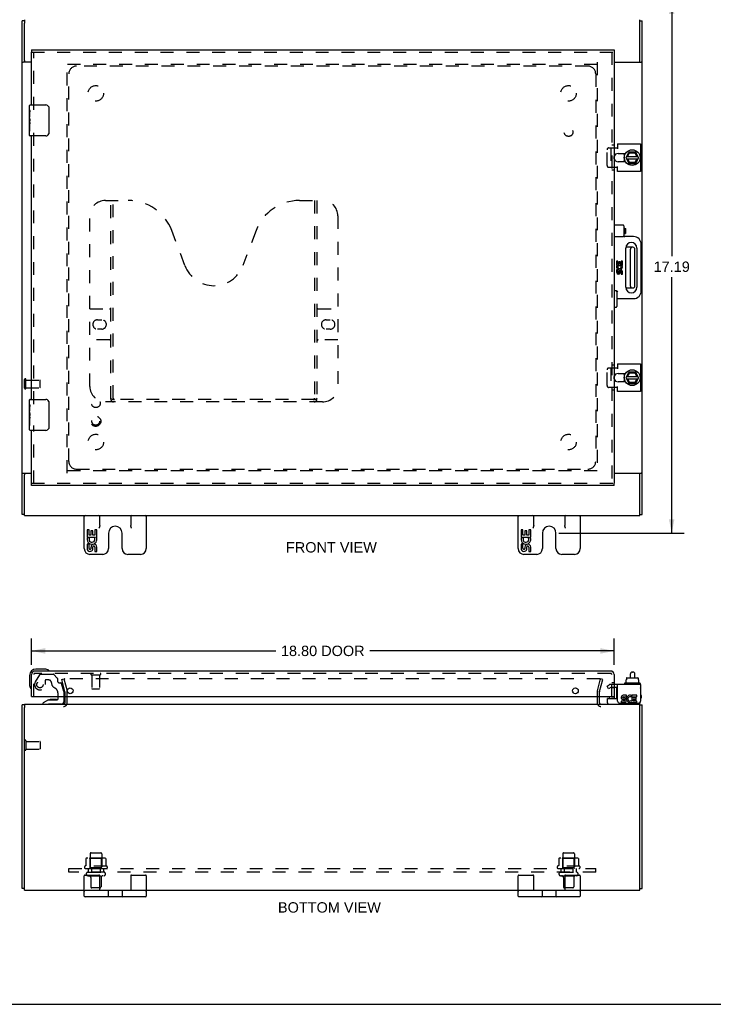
# Model space of a CAD drawing. Header units: inches. Extents: x 0 to 75.8, y 0 to 49.
# Tile 2 of 4: x 15.9 to 38.3, y 0 to 31.8. Entities that reach past the tile are written whole.
import ezdxf

# ---------------------------------------------------------------- set-up
doc = ezdxf.new("R2010")
doc.units = ezdxf.units.IN
doc.header["$LTSCALE"] = 4.16879
doc.header["$MEASUREMENT"] = 0
doc.linetypes.add('HIDDEN', pattern=[0.2, 0.1, -0.1])
doc.layers.get('0').update_dxf_attribs({"linetype": 'CONTINUOUS'})
for name, color, linetype in [('DEFAULT_2', 8, 'HIDDEN'), ('DIMENSIONS', 7, 'CONTINUOUS'), ('DOOR_ASSEMBLY', 7, 'CONTINUOUS'), ('SUBPANEL', 7, 'CONTINUOUS')]:
    doc.layers.add(name, color=color, linetype=linetype)
doc.styles.get("Standard").update_dxf_attribs({"font": 'arial.ttf'})
doc.dimstyles.new('DIMSTYLE_1', dxfattribs={"dimtxt": 0.334395, "dimasz": 0.44586, "dimexe": 0.09, "dimexo": 0.07, "dimgap": 0.0375, "dimtad": 0, "dimtih": 1, "dimtoh": 1, "dimzin": 4, "dimdsep": 46, "dimtxsty": 'Standard', "dimblk": '_FILLED', "dimblk1": '_FILLED', "dimblk2": '_FILLED', "dimcen": 0.09, "dimadec": 3, "dimazin": 1, "dimtfac": 1, "dimtdec": 3, "dimtofl": 0, "dimtmove": 0, "dimatfit": 3, "dimldrblk": '_FILLED', "dimfxl": 0, "dimtolj": 1, "dimtzin": 4, "dimarcsym": 0})

# ---------------------------------------------------------------- blocks, each defined once
blk = doc.blocks.new('_FILLED')
at = {"color": 0, "linetype": 'ByBlock'}
blk.add_solid([(0, 0), (-1, 0.2), (-1, -0.2)], dxfattribs=at)
blk = doc.blocks.new('*D3')
at = {"layer": 'DIMENSIONS', "color": 2, "linetype": 'Continuous'}
for p, q in [((16.252, 10.947), (16.252, 11.803)), ((35.052, 10.947), (35.052, 11.803)), ((16.252, 11.401), (24.136, 11.401)), ((35.052, 11.401), (27.168, 11.401))]:
    blk.add_line(p, q, dxfattribs=at)
at = {"layer": 'DIMENSIONS', "color": 2, "linetype": 'Continuous', "xscale": 0.4458598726, "yscale": 0.4458598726, "zscale": 0.4458598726, "rotation": 180}
blk.add_blockref('_FILLED', (16.252, 11.401), dxfattribs=at)
at = {"layer": 'DIMENSIONS', "color": 2, "linetype": 'Continuous', "xscale": 0.4458598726, "yscale": 0.4458598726, "zscale": 0.4458598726}
blk.add_blockref('_FILLED', (35.052, 11.401), dxfattribs=at)
at = {"layer": 'DIMENSIONS', "color": 2, "linetype": 'Continuous', "insert": (25.652, 11.569), "char_height": 0.3344, "width": 2.69754, "attachment_point": 2, "line_spacing_factor": 0.9}
blk.add_mtext('18.80 DOOR', dxfattribs=at)
blk = doc.blocks.new('*D8')
at = {"layer": 'DIMENSIONS', "color": 2, "linetype": 'Continuous'}
for p, q in [((33.269, 32.39), (37.31, 32.39)), ((36.909, 32.39), (36.909, 24.131)), ((36.909, 15.203), (36.909, 23.462)), ((33.269, 15.203), (37.31, 15.203))]:
    blk.add_line(p, q, dxfattribs=at)
at = {"layer": 'DIMENSIONS', "color": 2, "linetype": 'Continuous', "xscale": 0.4458598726, "yscale": 0.4458598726, "zscale": 0.4458598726}
for p, rotation in [((36.909, 32.39), 90), ((36.909, 15.203), 270)]:
    blk.add_blockref('_FILLED', p, dxfattribs=dict(at, rotation=rotation))
at = {"layer": 'DIMENSIONS', "color": 2, "linetype": 'Continuous', "insert": (36.909, 23.963), "char_height": 0.3344, "width": 1.16852, "attachment_point": 2, "line_spacing_factor": 0.9}
blk.add_mtext('17.19', dxfattribs=at)

msp = doc.modelspace()

# ---------------------------------------------------------------- linework, layer by layer
at = {"color": 3, "linetype": 'Continuous'}
for p, q in [((15.957, 15.798), (15.957, 31.732)), ((16.032, 30.448), (16.032, 31.652)), ((35.882, 30.448), (35.882, 31.652)), ((35.957, 15.798), (35.957, 31.732)), ((16.252, 30.39), (15.988, 30.39)), ((35.052, 30.39), (35.927, 30.39)), ((35.164, 27.761), (35.901, 27.761)), ((35.164, 27.761), (35.164, 27.597)), ((35.901, 27.761), (35.901, 26.868)), ((35.052, 27.628), (35.164, 27.628)), ((35.177, 27.448), (35.42, 27.448)), ((35.164, 27.001), (35.052, 27.001)), ((35.164, 26.868), (35.164, 27.032)), ((35.42, 27.182), (35.177, 27.182)), ((35.901, 26.868), (35.164, 26.868)), ((35.164, 20.661), (35.901, 20.661)), ((35.164, 20.661), (35.164, 20.497)), ((35.901, 20.661), (35.901, 19.768)), ((35.052, 20.528), (35.164, 20.528)), ((35.177, 20.348), (35.42, 20.348)), ((35.42, 20.082), (35.177, 20.082)), ((35.164, 19.901), (35.052, 19.901)), ((35.164, 19.768), (35.164, 19.932)), ((35.901, 19.768), (35.164, 19.768)), ((15.988, 17.14), (16.252, 17.14)), ((16.032, 15.877), (16.032, 17.081)), ((35.052, 17.14), (35.927, 17.14)), ((35.882, 15.877), (35.882, 17.081)), ((16.032, 15.765), (35.882, 15.765)), ((35.901, 10.321), (35.164, 10.321)), ((35.164, 9.777), (35.164, 10.321)), ((35.901, 10.321), (35.901, 9.777)), ((17.332, 9.927), (17.332, 9.726)), ((34.582, 9.726), (34.582, 9.927)), ((35.449, 9.969), (35.348, 9.969)), ((35.348, 9.922), (35.449, 9.922)), ((35.379, 9.876), (35.348, 9.876)), ((35.449, 9.922), (35.449, 9.969)), ((35.593, 9.917), (35.611, 9.959)), ((35.789, 9.969), (35.619, 9.969)), ((35.619, 9.969), (35.619, 9.776)), ((35.666, 9.922), (35.789, 9.922)), ((35.666, 9.876), (35.666, 9.922)), ((35.766, 9.876), (35.666, 9.876)), ((35.766, 9.831), (35.766, 9.876)), ((35.789, 9.922), (35.789, 9.969)), ((15.957, 3.737), (15.957, 9.661)), ((16.032, 9.684), (35.882, 9.684)), ((16.032, 3.794), (16.032, 9.572)), ((35.224, 9.717), (35.841, 9.717)), ((35.379, 9.783), (35.279, 9.783)), ((35.279, 9.783), (35.279, 9.737)), ((35.279, 9.737), (35.379, 9.737)), ((35.333, 9.831), (35.384, 9.831)), ((35.619, 9.776), (35.605, 9.796)), ((35.619, 9.75), (35.619, 9.737)), ((35.619, 9.737), (35.789, 9.737)), ((35.666, 9.831), (35.766, 9.831)), ((35.666, 9.783), (35.666, 9.831)), ((35.789, 9.783), (35.666, 9.783)), ((35.789, 9.737), (35.789, 9.783)), ((35.882, 3.794), (35.882, 9.572)), ((35.957, 3.737), (35.957, 9.661)), ((16.032, 3.686), (16.032, 3.684)), ((16.032, 3.684), (17.957, 3.684)), ((18.457, 3.684), (19.457, 3.684)), ((19.957, 3.684), (31.957, 3.684)), ((32.457, 3.684), (33.457, 3.684)), ((33.957, 3.684), (35.882, 3.684)), ((35.882, 3.686), (35.882, 3.684))]:
    msp.add_line(p, q, dxfattribs=at)
at = {"color": 7, "linetype": 'Continuous'}
for p, q in [((16.032, 31.732), (15.957, 31.732)), ((16.032, 31.765), (16.032, 31.656)), ((35.882, 31.652), (35.882, 31.765)), ((35.882, 31.732), (35.957, 31.732)), ((15.957, 30.39), (15.988, 30.39)), ((16.032, 30.448), (16.032, 30.39)), ((35.882, 30.39), (35.882, 30.448)), ((35.957, 30.39), (35.927, 30.39)), ((35.37, 27.448), (35.37, 27.331)), ((35.435, 27.319), (35.523, 27.489)), ((35.45, 27.349), (35.826, 27.349)), ((35.485, 27.349), (35.546, 27.466)), ((35.739, 27.495), (35.531, 27.495)), ((35.546, 27.466), (35.717, 27.474)), ((35.723, 27.484), (35.717, 27.474)), ((35.717, 27.474), (35.786, 27.349)), ((35.842, 27.319), (35.748, 27.489)), ((35.37, 27.299), (35.37, 27.182)), ((35.386, 27.271), (35.373, 27.268)), ((35.435, 27.31), (35.523, 27.13)), ((35.449, 27.281), (35.827, 27.281)), ((35.552, 27.16), (35.493, 27.281)), ((35.532, 27.125), (35.739, 27.125)), ((35.545, 27.15), (35.552, 27.16)), ((35.715, 27.16), (35.552, 27.16)), ((35.785, 27.281), (35.715, 27.16)), ((35.719, 27.152), (35.716, 27.159)), ((35.748, 27.13), (35.842, 27.31)), ((35.66, 24.421), (35.429, 24.421)), ((35.58, 23.169), (35.58, 24.361)), ((35.72, 23.169), (35.72, 24.361)), ((35.429, 23.109), (35.66, 23.109)), ((35.37, 20.348), (35.37, 20.231)), ((35.435, 20.219), (35.523, 20.389)), ((35.485, 20.249), (35.546, 20.366)), ((35.739, 20.395), (35.531, 20.395)), ((35.546, 20.366), (35.717, 20.374)), ((35.723, 20.384), (35.717, 20.374)), ((35.717, 20.374), (35.786, 20.249)), ((35.842, 20.219), (35.748, 20.389)), ((35.37, 20.199), (35.37, 20.082)), ((35.386, 20.171), (35.373, 20.168)), ((35.435, 20.21), (35.523, 20.03)), ((35.449, 20.181), (35.827, 20.181)), ((35.45, 20.249), (35.826, 20.249)), ((35.552, 20.06), (35.493, 20.181)), ((35.532, 20.025), (35.739, 20.025)), ((35.545, 20.05), (35.552, 20.06)), ((35.715, 20.06), (35.552, 20.06)), ((35.785, 20.181), (35.715, 20.06)), ((35.719, 20.052), (35.716, 20.059)), ((35.748, 20.03), (35.842, 20.21)), ((15.957, 17.14), (15.988, 17.14)), ((16.032, 17.14), (16.032, 17.081)), ((35.882, 17.081), (35.882, 17.14)), ((35.957, 17.14), (35.927, 17.14)), ((16.032, 15.798), (15.957, 15.798)), ((16.032, 15.765), (16.032, 15.877)), ((17.957, 14.7), (17.957, 15.765)), ((18.457, 15.452), (18.457, 15.765)), ((19.457, 15.765), (19.457, 15.452)), ((19.957, 15.765), (19.957, 14.7)), ((31.957, 14.7), (31.957, 15.765)), ((32.457, 15.452), (32.457, 15.765)), ((33.457, 15.765), (33.457, 15.452)), ((33.957, 15.765), (33.957, 14.7)), ((35.882, 15.765), (35.882, 15.873)), ((35.882, 15.798), (35.957, 15.798)), ((18.111, 15.305), (18.048, 15.305)), ((18.048, 15.305), (18.048, 15.074)), ((18.111, 15.137), (18.111, 15.305)), ((18.235, 15.273), (18.174, 15.273)), ((18.174, 15.273), (18.174, 15.137)), ((18.235, 15.137), (18.235, 15.273)), ((18.363, 15.305), (18.3, 15.305)), ((18.3, 15.305), (18.3, 15.137)), ((18.363, 15.074), (18.363, 15.305)), ((32.111, 15.305), (32.048, 15.305)), ((32.048, 15.305), (32.048, 15.074)), ((32.111, 15.137), (32.111, 15.305)), ((32.235, 15.273), (32.174, 15.273)), ((32.174, 15.273), (32.174, 15.137)), ((32.235, 15.137), (32.235, 15.273)), ((32.363, 15.305), (32.3, 15.305)), ((32.3, 15.305), (32.3, 15.137)), ((32.363, 15.074), (32.363, 15.305)), ((18.048, 15.074), (18.31, 15.074)), ((18.119, 15.038), (18.061, 15.063)), ((18.174, 15.137), (18.111, 15.137)), ((18.3, 15.137), (18.235, 15.137)), ((18.31, 15.074), (18.283, 15.055)), ((18.345, 15.074), (18.363, 15.074)), ((18.738, 15.203), (18.738, 14.7)), ((19.176, 14.7), (19.176, 15.203)), ((32.048, 15.074), (32.31, 15.074)), ((32.119, 15.038), (32.061, 15.063)), ((32.174, 15.137), (32.111, 15.137)), ((32.3, 15.137), (32.235, 15.137)), ((32.31, 15.074), (32.283, 15.055)), ((32.345, 15.074), (32.363, 15.074)), ((32.738, 15.203), (32.738, 14.7)), ((33.176, 14.7), (33.176, 15.203)), ((18.111, 14.844), (18.048, 14.844)), ((18.048, 14.844), (18.048, 14.707)), ((18.111, 14.707), (18.111, 14.844)), ((18.174, 14.749), (18.174, 14.707)), ((18.235, 14.687), (18.235, 14.756)), ((18.3, 14.749), (18.3, 14.613)), ((18.3, 14.613), (18.363, 14.613)), ((18.363, 14.613), (18.363, 14.749)), ((32.111, 14.844), (32.048, 14.844)), ((32.048, 14.844), (32.048, 14.707)), ((32.111, 14.707), (32.111, 14.844)), ((32.174, 14.749), (32.174, 14.707)), ((32.235, 14.687), (32.235, 14.756)), ((32.3, 14.749), (32.3, 14.613)), ((32.3, 14.613), (32.363, 14.613)), ((32.363, 14.613), (32.363, 14.749)), ((18.553, 14.515), (18.142, 14.515)), ((19.772, 14.515), (19.361, 14.515)), ((32.553, 14.515), (32.142, 14.515)), ((33.772, 14.515), (33.361, 14.515)), ((35.449, 10.526), (35.449, 10.468)), ((35.46, 10.536), (35.816, 10.536)), ((35.58, 10.536), (35.58, 10.66)), ((35.64, 10.72), (35.66, 10.72)), ((35.72, 10.536), (35.72, 10.66)), ((35.827, 10.526), (35.827, 10.468)), ((35.382, 10.351), (35.382, 10.331)), ((35.879, 10.361), (35.392, 10.361)), ((35.434, 10.468), (35.449, 10.468)), ((35.434, 10.468), (35.434, 10.361)), ((35.827, 10.468), (35.843, 10.468)), ((35.843, 10.468), (35.843, 10.361)), ((35.889, 10.351), (35.889, 10.331)), ((34.838, 9.724), (34.838, 9.861)), ((34.848, 9.871), (35.164, 9.871)), ((16.032, 9.661), (15.957, 9.661)), ((16.032, 9.684), (16.032, 9.572)), ((35.882, 9.572), (35.882, 9.684)), ((35.882, 9.661), (35.957, 9.661)), ((35.901, 9.764), (35.901, 9.777)), ((17.957, 3.494), (17.957, 4.144)), ((17.982, 4.169), (18.432, 4.169)), ((18.457, 3.669), (18.457, 4.144)), ((19.457, 4.144), (19.457, 3.669)), ((19.482, 4.169), (19.932, 4.169)), ((19.957, 4.144), (19.957, 3.494)), ((31.957, 3.494), (31.957, 4.144)), ((31.982, 4.169), (32.432, 4.169)), ((32.457, 3.669), (32.457, 4.144)), ((33.457, 4.144), (33.457, 3.669)), ((33.482, 4.169), (33.932, 4.169)), ((33.957, 4.144), (33.957, 3.494)), ((16.032, 3.737), (15.957, 3.737)), ((16.032, 3.686), (16.032, 3.794)), ((19.932, 3.669), (17.982, 3.669)), ((18.662, 3.669), (18.662, 3.684)), ((18.738, 3.494), (18.738, 3.644)), ((19.176, 3.644), (19.176, 3.494)), ((19.252, 3.669), (19.252, 3.684)), ((33.932, 3.669), (31.982, 3.669)), ((32.662, 3.669), (32.662, 3.684)), ((32.738, 3.494), (32.738, 3.644)), ((33.176, 3.644), (33.176, 3.494)), ((33.252, 3.669), (33.252, 3.684)), ((35.882, 3.686), (35.882, 3.79)), ((35.882, 3.737), (35.957, 3.737)), ((19.932, 3.469), (17.982, 3.469)), ((33.932, 3.469), (31.982, 3.469)), ((0, 0), (75.796, 0))]:
    msp.add_line(p, q, dxfattribs=at)
for points in [[(35.539, 27.475), (35.54, 27.474), (35.541, 27.473), (35.545, 27.467)], [(35.545, 27.467), (35.545, 27.466), (35.546, 27.466), (35.546, 27.466)], [(35.382, 27.27), (35.384, 27.26), (35.388, 27.242), (35.393, 27.224)], [(35.393, 27.224), (35.4, 27.207), (35.408, 27.19), (35.413, 27.182)], [(35.716, 27.159), (35.715, 27.159), (35.715, 27.16)], [(35.721, 27.15), (35.72, 27.151), (35.719, 27.152)], [(35.539, 20.375), (35.54, 20.374), (35.541, 20.373), (35.545, 20.367)], [(35.545, 20.367), (35.545, 20.366), (35.546, 20.366), (35.546, 20.366)], [(35.382, 20.17), (35.384, 20.16), (35.388, 20.142), (35.393, 20.124)], [(35.393, 20.124), (35.4, 20.107), (35.408, 20.09), (35.413, 20.082)], [(35.716, 20.059), (35.715, 20.059), (35.715, 20.06)], [(35.721, 20.05), (35.72, 20.051), (35.719, 20.052)], [(18.457, 15.452), (18.457, 15.444), (18.456, 15.436), (18.455, 15.428), (18.453, 15.42), (18.45, 15.411), (18.447, 15.402), (18.444, 15.393), (18.44, 15.384), (18.437, 15.374), (18.432, 15.365)], [(19.482, 15.365), (19.478, 15.374), (19.474, 15.384), (19.471, 15.393), (19.467, 15.402), (19.464, 15.411), (19.462, 15.42), (19.46, 15.428), (19.459, 15.436), (19.458, 15.444), (19.457, 15.452)], [(32.457, 15.452), (32.457, 15.444), (32.456, 15.436), (32.455, 15.428), (32.453, 15.42), (32.45, 15.411), (32.447, 15.402), (32.444, 15.393), (32.44, 15.384), (32.437, 15.374), (32.432, 15.365)], [(33.482, 15.365), (33.478, 15.374), (33.474, 15.384), (33.471, 15.393), (33.467, 15.402), (33.464, 15.411), (33.462, 15.42), (33.46, 15.428), (33.459, 15.436), (33.458, 15.444), (33.457, 15.452)]]:
    msp.add_lwpolyline(points, dxfattribs=at)
for centre in [(35.635, 27.315), (35.635, 20.215)]:
    msp.add_circle(centre, 0.254, dxfattribs=at)
at = {"color": 3, "linetype": 'Continuous'}
for centre, radius, start, end in [((35.177, 27.315), 0.133, 90, 159.8895), ((35.177, 27.315), 0.133, 200.1105, 270), ((35.177, 20.215), 0.133, 90, 159.8895), ((35.177, 20.215), 0.133, 200.1105, 270), ((35.348, 9.899), 0.0696, 89.9911, 257.4338), ((35.348, 9.899), 0.0232, 90, 270.0485), ((35.379, 9.806), 0.0696, 270, 90), ((35.565, 9.853), 0.116, 66.5966, 251.8791), ((35.565, 9.853), 0.0696, 66.5966, 305.1122), ((17.29, 9.726), 0.042, 270, 360), ((34.624, 9.726), 0.042, 180, 270), ((35.224, 9.777), 0.06, 180, 270), ((35.379, 9.806), 0.0232, 270, 351.2295), ((35.376, 9.806), 0.0267, 353.4285, 71.7628), ((35.565, 9.85), 0.114, 251.4199, 296.1963), ((35.565, 9.853), 0.116, 295.737, 297.8532), ((35.841, 9.777), 0.06, 270, 360)]:
    msp.add_arc(centre, radius, start, end, dxfattribs=at)
at = {"color": 7, "linetype": 'Continuous'}
for centre, radius, start, end in [((35.635, 27.315), 0.266, 150.0137, 190), ((35.635, 27.315), 0.281, 151.7622, 160.7964), ((35.444, 27.315), 0.01, 152.7647, 205.9948), ((35.531, 27.485), 0.01, 90, 152.7647), ((35.739, 27.485), 0.01, 28.8968, 90), ((35.833, 27.315), 0.01, 332.3947, 28.8968), ((35.635, 27.315), 0.266, 356.1514, 3.5482), ((35.635, 27.315), 0.281, 199.2036, 208.2378), ((35.532, 27.135), 0.01, 205.9948, 270), ((35.739, 27.135), 0.01, 270, 332.3947), ((35.64, 24.361), 0.06, 90, 180), ((35.66, 24.361), 0.06, 0, 90), ((35.64, 23.169), 0.06, 180, 270), ((35.66, 23.169), 0.06, 270, 360), ((35.635, 20.215), 0.266, 150.0137, 190), ((35.635, 20.215), 0.281, 151.7622, 160.7964), ((35.531, 20.385), 0.01, 90, 152.7647), ((35.739, 20.385), 0.01, 28.8968, 90), ((35.635, 20.215), 0.281, 199.2036, 208.2378), ((35.444, 20.215), 0.01, 152.7647, 205.9948), ((35.532, 20.035), 0.01, 205.9948, 270), ((35.739, 20.035), 0.01, 270, 332.3947), ((35.833, 20.215), 0.01, 332.3947, 28.8968), ((35.635, 20.215), 0.266, 356.1514, 3.5482), ((17.982, 15.74), 0.025, 90, 180), ((18.432, 15.74), 0.025, 0, 90), ((19.482, 15.74), 0.025, 90, 180), ((19.932, 15.74), 0.025, 0, 90), ((31.982, 15.74), 0.025, 90, 180), ((32.432, 15.74), 0.025, 0, 90), ((33.482, 15.74), 0.025, 90, 180), ((33.932, 15.74), 0.025, 0, 90), ((18.957, 15.203), 0.219, 0, 180), ((32.957, 15.203), 0.219, 0, 180), ((18.206, 15.001), 0.157, 156.5966, 341.8791), ((18.206, 15.001), 0.0943, 156.5966, 35.1122), ((18.206, 15.001), 0.157, 25.737, 27.8532), ((18.209, 15.001), 0.154, 341.4199, 26.1963), ((32.206, 15.001), 0.157, 156.5966, 341.8791), ((32.206, 15.001), 0.0943, 156.5966, 35.1122), ((32.206, 15.001), 0.157, 25.737, 27.8532), ((32.209, 15.001), 0.154, 341.4199, 26.1963), ((18.142, 14.7), 0.185, 180, 270), ((18.143, 14.707), 0.0943, 179.9911, 347.4338), ((18.143, 14.707), 0.0314, 180, 0.0485), ((18.269, 14.749), 0.0943, 0, 180), ((18.269, 14.745), 0.0362, 83.4285, 161.7628), ((18.269, 14.749), 0.0314, 0, 81.2295), ((18.553, 14.7), 0.185, 270, 360), ((19.361, 14.7), 0.185, 180, 270), ((19.772, 14.7), 0.185, 270, 360), ((32.142, 14.7), 0.185, 180, 270), ((32.143, 14.707), 0.0943, 179.9911, 347.4338), ((32.143, 14.707), 0.0314, 180, 0.0485), ((32.269, 14.749), 0.0943, 0, 180), ((32.269, 14.745), 0.0362, 83.4285, 161.7628), ((32.269, 14.749), 0.0314, 0, 81.2295), ((32.553, 14.7), 0.185, 270, 360), ((33.361, 14.7), 0.185, 180, 270), ((33.772, 14.7), 0.185, 270, 360), ((35.64, 10.66), 0.06, 90, 180), ((35.66, 10.66), 0.06, 0, 90), ((35.392, 10.351), 0.01, 90, 180), ((35.392, 10.331), 0.01, 180, 270), ((35.879, 10.351), 0.01, 0, 90), ((35.879, 10.331), 0.01, 270, 360), ((35.885, 10.203), 0.0162, 343.791, 16.209), ((34.848, 9.861), 0.01, 90, 180), ((34.878, 9.724), 0.04, 180, 270), ((35.821, 9.764), 0.08, 270, 360), ((17.982, 4.144), 0.025, 90, 180), ((18.432, 4.144), 0.025, 0, 90), ((19.482, 4.144), 0.025, 90, 180), ((19.932, 4.144), 0.025, 0, 90), ((31.982, 4.144), 0.025, 90, 180), ((32.432, 4.144), 0.025, 0, 90), ((33.482, 4.144), 0.025, 90, 180), ((33.932, 4.144), 0.025, 0, 90), ((17.982, 3.644), 0.025, 90, 180), ((18.713, 3.644), 0.025, 0, 90), ((19.201, 3.644), 0.025, 90, 180), ((19.932, 3.644), 0.025, 0, 90), ((31.982, 3.644), 0.025, 90, 180), ((32.713, 3.644), 0.025, 0, 90), ((33.201, 3.644), 0.025, 90, 180), ((33.932, 3.644), 0.025, 0, 90), ((17.982, 3.494), 0.025, 180, 270), ((18.713, 3.494), 0.025, 270, 360), ((19.201, 3.494), 0.025, 180, 270), ((19.932, 3.494), 0.025, 270, 360), ((31.982, 3.494), 0.025, 180, 270), ((32.713, 3.494), 0.025, 270, 360), ((33.201, 3.494), 0.025, 180, 270), ((33.932, 3.494), 0.025, 270, 360)]:
    msp.add_arc(centre, radius, start, end, dxfattribs=at)
for centre, major_axis, ratio, start_param, end_param in [((35.46, 10.526), (0.0111, 0), 0.898834, 1.570796, 3.141593), ((35.816, 10.526), (0.0113, 0), 0.88616, 0, 1.570796)]:
    msp.add_ellipse(centre, major_axis=major_axis, ratio=ratio, start_param=start_param, end_param=end_param, dxfattribs=at)
at = {"layer": 'DEFAULT_2', "color": 8, "linetype": 'HIDDEN'}
for p, q in [((17.407, 17.14), (17.407, 30.39)), ((34.507, 30.315), (17.407, 30.315)), ((34.507, 30.39), (34.507, 17.14)), ((34.823, 27.061), (34.823, 27.568)), ((34.875, 27.628), (35.052, 27.628)), ((34.947, 27.628), (34.947, 27.001)), ((35.052, 27.001), (34.875, 27.001)), ((34.823, 19.961), (34.823, 20.468)), ((34.875, 20.528), (35.052, 20.528)), ((34.947, 20.528), (34.947, 19.901)), ((16.032, 19.873), (16.032, 20.157)), ((16.075, 19.873), (16.075, 20.157)), ((16.075, 20.139), (16.522, 20.139)), ((16.532, 19.901), (16.532, 20.129)), ((16.075, 19.891), (16.522, 19.891)), ((35.052, 19.901), (34.875, 19.901)), ((34.507, 17.215), (17.407, 17.215)), ((17.228, 10.477), (17.3, 10.496)), ((17.3, 10.496), (17.404, 10.11)), ((34.585, 10.496), (17.33, 10.496)), ((34.511, 10.11), (34.614, 10.496)), ((34.586, 10.496), (34.585, 10.496)), ((34.687, 10.477), (34.614, 10.496)), ((17.332, 10.091), (17.228, 10.477)), ((34.583, 10.091), (34.687, 10.477)), ((34.823, 10.266), (34.895, 10.307)), ((34.875, 10.176), (34.823, 10.266)), ((34.947, 10.217), (34.875, 10.176)), ((35.164, 10.321), (34.947, 10.321)), ((35.164, 10.217), (34.947, 10.217)), ((17.332, 10.084), (17.332, 9.927)), ((17.407, 9.726), (17.407, 10.084)), ((34.507, 10.084), (34.507, 9.726)), ((34.582, 9.927), (34.582, 10.084)), ((16.075, 8.501), (16.075, 8.217)), ((16.075, 8.483), (16.522, 8.483)), ((16.532, 8.473), (16.532, 8.245)), ((16.075, 8.235), (16.522, 8.235)), ((18.145, 4.854), (18.145, 4.259)), ((18.175, 4.884), (18.49, 4.884)), ((18.52, 4.854), (18.52, 4.259)), ((33.395, 4.854), (33.395, 4.259)), ((33.425, 4.884), (33.74, 4.884)), ((33.77, 4.854), (33.77, 4.259)), ((18.688, 4.454), (17.977, 4.454)), ((18.013, 4.699), (18.013, 4.48)), ((18.588, 4.72), (18.077, 4.72)), ((18.149, 4.7), (18.129, 4.72)), ((18.149, 4.404), (18.149, 4.7)), ((18.516, 4.7), (18.149, 4.7)), ((18.516, 4.7), (18.536, 4.72)), ((18.516, 4.404), (18.516, 4.7)), ((18.651, 4.699), (18.651, 4.48)), ((33.938, 4.454), (33.227, 4.454)), ((33.263, 4.699), (33.263, 4.48)), ((33.838, 4.72), (33.327, 4.72)), ((33.399, 4.7), (33.379, 4.72)), ((33.766, 4.7), (33.399, 4.7)), ((33.399, 4.404), (33.399, 4.7)), ((33.766, 4.7), (33.786, 4.72)), ((33.766, 4.404), (33.766, 4.7)), ((33.901, 4.699), (33.901, 4.48)), ((17.998, 4.384), (18.667, 4.384)), ((18.075, 4.259), (18.59, 4.259)), ((18.075, 4.149), (18.59, 4.149)), ((18.149, 4.404), (18.129, 4.384)), ((18.516, 4.404), (18.149, 4.404)), ((18.516, 4.404), (18.536, 4.384)), ((33.248, 4.384), (33.917, 4.384)), ((33.325, 4.259), (33.84, 4.259)), ((33.325, 4.149), (33.84, 4.149)), ((33.399, 4.404), (33.379, 4.384)), ((33.766, 4.404), (33.399, 4.404)), ((33.766, 4.404), (33.786, 4.384)), ((18.167, 4.086), (18.167, 3.789)), ((18.497, 4.086), (18.497, 3.789)), ((33.417, 4.086), (33.417, 3.789)), ((33.747, 4.086), (33.747, 3.789)), ((18.467, 3.759), (18.197, 3.759)), ((33.717, 3.759), (33.447, 3.759))]:
    msp.add_line(p, q, dxfattribs=at)
for points in [[(34.875, 27.628), (34.869, 27.628), (34.863, 27.627), (34.858, 27.625), (34.852, 27.622), (34.847, 27.619), (34.843, 27.615), (34.838, 27.611), (34.834, 27.606), (34.831, 27.6), (34.828, 27.594), (34.826, 27.588), (34.824, 27.582), (34.823, 27.575), (34.823, 27.568)], [(34.823, 27.061), (34.823, 27.054), (34.824, 27.048), (34.826, 27.041), (34.828, 27.035), (34.831, 27.029), (34.834, 27.024), (34.838, 27.019), (34.843, 27.014), (34.847, 27.01), (34.852, 27.007), (34.858, 27.004), (34.863, 27.002), (34.869, 27.001), (34.875, 27.001)], [(34.875, 20.528), (34.869, 20.528), (34.863, 20.527), (34.858, 20.525), (34.852, 20.522), (34.847, 20.519), (34.843, 20.515), (34.838, 20.511), (34.834, 20.506), (34.831, 20.5), (34.828, 20.494), (34.826, 20.488), (34.824, 20.482), (34.823, 20.475), (34.823, 20.468)], [(34.823, 19.961), (34.823, 19.954), (34.824, 19.948), (34.826, 19.941), (34.828, 19.935), (34.831, 19.929), (34.834, 19.924), (34.838, 19.919), (34.843, 19.914), (34.847, 19.91), (34.852, 19.907), (34.858, 19.904), (34.863, 19.902), (34.869, 19.901), (34.875, 19.901)], [(17.33, 10.496), (17.328, 10.496), (17.326, 10.496), (17.325, 10.496), (17.323, 10.495), (17.321, 10.495), (17.32, 10.494), (17.318, 10.493), (17.317, 10.492), (17.315, 10.49), (17.314, 10.489), (17.313, 10.488), (17.312, 10.486), (17.312, 10.484), (17.311, 10.483), (17.31, 10.481), (17.31, 10.479), (17.31, 10.478), (17.31, 10.477)], [(34.602, 10.486), (34.601, 10.488), (34.6, 10.489), (34.599, 10.49), (34.598, 10.492), (34.597, 10.493), (34.595, 10.494), (34.593, 10.495), (34.592, 10.495), (34.59, 10.496), (34.588, 10.496), (34.586, 10.496)], [(34.602, 10.486), (34.603, 10.484), (34.604, 10.483), (34.604, 10.481), (34.605, 10.479), (34.605, 10.478), (34.605, 10.477)], [(17.31, 10.477), (17.31, 10.476), (17.31, 10.474), (17.311, 10.472)], [(34.605, 10.477), (34.605, 10.476), (34.604, 10.474), (34.604, 10.472)], [(18.013, 4.48), (18.013, 4.479), (18.013, 4.478), (18.013, 4.477), (18.013, 4.476), (18.012, 4.475), (18.012, 4.475), (18.011, 4.474), (18.011, 4.474), (18.011, 4.474), (18.01, 4.473), (18.01, 4.473), (18.01, 4.473), (18.01, 4.472), (18.009, 4.472), (18.009, 4.472), (18.009, 4.472), (18.008, 4.472), (18.008, 4.472)], [(18.019, 4.708), (18.018, 4.707), (18.017, 4.706), (18.016, 4.705), (18.015, 4.703), (18.014, 4.702), (18.014, 4.7), (18.013, 4.699)], [(18.645, 4.708), (18.647, 4.707), (18.648, 4.706), (18.649, 4.705), (18.65, 4.703), (18.651, 4.702), (18.651, 4.7), (18.651, 4.699)], [(18.657, 4.472), (18.656, 4.472), (18.656, 4.472), (18.656, 4.472), (18.655, 4.472), (18.655, 4.472), (18.655, 4.473), (18.655, 4.473), (18.654, 4.473), (18.654, 4.474), (18.654, 4.474), (18.653, 4.474), (18.653, 4.475), (18.653, 4.475), (18.652, 4.476), (18.652, 4.477), (18.652, 4.478), (18.651, 4.479), (18.651, 4.48)], [(33.263, 4.48), (33.263, 4.479), (33.263, 4.478), (33.263, 4.477), (33.263, 4.476), (33.262, 4.475), (33.262, 4.475), (33.261, 4.474), (33.261, 4.474), (33.261, 4.474), (33.26, 4.473), (33.26, 4.473), (33.26, 4.473), (33.26, 4.472), (33.259, 4.472), (33.259, 4.472), (33.259, 4.472), (33.258, 4.472), (33.258, 4.472)], [(33.269, 4.708), (33.268, 4.707), (33.267, 4.706), (33.266, 4.705), (33.265, 4.703), (33.264, 4.702), (33.264, 4.7), (33.263, 4.699)], [(33.895, 4.708), (33.897, 4.707), (33.898, 4.706), (33.899, 4.705), (33.9, 4.703), (33.901, 4.702), (33.901, 4.7), (33.901, 4.699)], [(33.907, 4.472), (33.906, 4.472), (33.906, 4.472), (33.906, 4.472), (33.905, 4.472), (33.905, 4.472), (33.905, 4.473), (33.905, 4.473), (33.904, 4.473), (33.904, 4.474), (33.904, 4.474), (33.903, 4.474), (33.903, 4.475), (33.903, 4.475), (33.902, 4.476), (33.902, 4.477), (33.902, 4.478), (33.901, 4.479), (33.901, 4.48)]]:
    msp.add_lwpolyline(points, dxfattribs=at)
for centre, radius, start, end in [((35.177, 27.315), 0.133, 159.8895, 200.1105), ((16.054, 20.157), 0.0215, 360, 180), ((16.522, 20.129), 0.01, 360, 90), ((35.177, 20.215), 0.133, 159.8895, 200.1105), ((16.054, 19.873), 0.0215, 180, 0), ((16.522, 19.901), 0.01, 270, 0), ((34.947, 10.217), 0.104, 90, 120), ((17.307, 10.084), 0.025, 0, 15), ((17.307, 10.084), 0.1, 0, 15), ((34.607, 10.084), 0.1, 165, 180), ((34.607, 10.084), 0.025, 165, 180), ((17.29, 9.726), 0.117, 270, 360), ((34.624, 9.726), 0.117, 180, 270), ((16.054, 8.501), 0.0215, 0, 180), ((16.522, 8.473), 0.01, 0, 90), ((16.054, 8.217), 0.0215, 180, 360), ((16.522, 8.245), 0.01, 270, 360), ((18.175, 4.854), 0.03, 90, 180), ((18.49, 4.854), 0.03, 0, 90), ((33.425, 4.854), 0.03, 90, 180), ((33.74, 4.854), 0.03, 0, 90), ((17.998, 4.422), 0.0384, 124.4497, 270), ((18.332, 3.854), 0.698, 117.6814, 120.6631), ((18.077, 4.579), 0.141, 90, 113.95), ((18.588, 4.579), 0.141, 66.05, 90), ((18.332, 3.854), 0.698, 59.3369, 62.3186), ((18.667, 4.422), 0.0384, 270, 55.5503), ((33.248, 4.422), 0.0384, 124.4497, 270), ((33.582, 3.854), 0.698, 117.6814, 120.6631), ((33.327, 4.579), 0.141, 90, 113.95), ((33.838, 4.579), 0.141, 66.05, 90), ((33.582, 3.854), 0.698, 59.3369, 62.3186), ((33.917, 4.422), 0.0384, 270, 55.5503), ((18.075, 4.204), 0.055, 90, 270), ((18.105, 4.086), 0.0625, 0, 90), ((18.56, 4.086), 0.0625, 90, 180), ((18.59, 4.204), 0.055, 270, 90), ((33.325, 4.204), 0.055, 90, 270), ((33.355, 4.086), 0.0625, 0, 90), ((33.81, 4.086), 0.0625, 90, 180), ((33.84, 4.204), 0.055, 270, 90), ((18.197, 3.789), 0.03, 180, 270), ((18.467, 3.789), 0.03, 270, 360), ((33.447, 3.789), 0.03, 180, 270), ((33.717, 3.789), 0.03, 270, 360)]:
    msp.add_arc(centre, radius, start, end, dxfattribs=at)
at = {"layer": 'DOOR_ASSEMBLY', "color": 7, "linetype": 'Continuous'}
for p, q in [((16.252, 30.796), (16.252, 30.721)), ((35.052, 30.796), (35.052, 30.721)), ((16.192, 28.856), (16.192, 29)), ((16.207, 29.015), (16.717, 29.015)), ((16.817, 28.915), (16.817, 28.115)), ((16.192, 28.777), (16.192, 28.853)), ((16.201, 28.798), (16.192, 28.798)), ((16.192, 28.766), (16.192, 28.777)), ((16.192, 28.63), (16.192, 28.766)), ((16.192, 28.6), (16.192, 28.63)), ((16.192, 28.63), (16.202, 28.63)), ((16.202, 28.63), (16.202, 28.787)), ((16.195, 28.567), (16.192, 28.567)), ((16.192, 28.435), (16.201, 28.435)), ((16.192, 28.399), (16.202, 28.399)), ((16.192, 28.169), (16.192, 28.336)), ((16.192, 28.336), (16.202, 28.336)), ((16.202, 28.446), (16.202, 28.499)), ((16.202, 28.169), (16.202, 28.399)), ((16.192, 28.03), (16.192, 28.169)), ((16.192, 28.169), (16.202, 28.169)), ((16.717, 28.015), (16.207, 28.015)), ((35.337, 25.14), (35.052, 25.14)), ((35.367, 25.11), (35.367, 24.795)), ((35.367, 25.037), (35.386, 25.037)), ((35.367, 24.867), (35.386, 24.867)), ((35.386, 25.037), (35.414, 25.032)), ((35.386, 25.037), (35.386, 24.867)), ((35.386, 24.867), (35.414, 24.872)), ((35.414, 25.032), (35.414, 24.872)), ((35.052, 24.765), (35.337, 24.765)), ((35.677, 24.765), (35.397, 24.765)), ((35.927, 23.015), (35.927, 24.515)), ((35.427, 23.132), (35.427, 24.397)), ((35.787, 24.397), (35.787, 23.132)), ((35.168, 23.971), (35.131, 23.971)), ((35.131, 23.971), (35.131, 23.834)), ((35.131, 23.834), (35.287, 23.834)), ((35.173, 23.812), (35.139, 23.827)), ((35.168, 23.871), (35.168, 23.971)), ((35.206, 23.871), (35.168, 23.871)), ((35.242, 23.952), (35.206, 23.952)), ((35.206, 23.952), (35.206, 23.871)), ((35.242, 23.871), (35.242, 23.952)), ((35.281, 23.871), (35.242, 23.871)), ((35.287, 23.834), (35.271, 23.822)), ((35.318, 23.971), (35.281, 23.971)), ((35.281, 23.971), (35.281, 23.871)), ((35.308, 23.834), (35.318, 23.834)), ((35.318, 23.834), (35.318, 23.971)), ((35.168, 23.696), (35.131, 23.696)), ((35.131, 23.696), (35.131, 23.615)), ((35.168, 23.615), (35.168, 23.696)), ((35.206, 23.64), (35.206, 23.615)), ((35.242, 23.602), (35.242, 23.64)), ((35.281, 23.64), (35.281, 23.558)), ((35.281, 23.558), (35.318, 23.558)), ((35.318, 23.558), (35.318, 23.64)), ((35.112, 23.015), (35.052, 23.015)), ((35.142, 22.985), (35.142, 22.507)), ((35.142, 22.765), (35.677, 22.765)), ((35.112, 22.477), (35.052, 22.477)), ((16.192, 19.356), (16.192, 19.5)), ((16.207, 19.515), (16.717, 19.515)), ((16.817, 19.415), (16.817, 18.615)), ((16.192, 19.277), (16.192, 19.352)), ((16.201, 19.297), (16.192, 19.297)), ((16.192, 19.266), (16.192, 19.277)), ((16.192, 19.13), (16.192, 19.266)), ((16.192, 19.1), (16.192, 19.13)), ((16.192, 19.13), (16.202, 19.13)), ((16.192, 18.991), (16.192, 19.097)), ((16.195, 19.067), (16.192, 19.067)), ((16.202, 19.13), (16.202, 19.286)), ((16.192, 18.976), (16.192, 18.991)), ((16.192, 18.935), (16.201, 18.935)), ((16.192, 18.899), (16.202, 18.899)), ((16.192, 18.669), (16.192, 18.836)), ((16.192, 18.836), (16.202, 18.836)), ((16.202, 18.946), (16.202, 18.999)), ((16.202, 18.669), (16.202, 18.899)), ((16.192, 18.53), (16.192, 18.669)), ((16.192, 18.669), (16.202, 18.669)), ((16.717, 18.515), (16.207, 18.515)), ((16.252, 16.733), (16.252, 16.808)), ((35.052, 16.733), (35.052, 16.808)), ((16.681, 10.812), (16.392, 10.812)), ((16.719, 10.809), (16.681, 10.812)), ((16.192, 10.612), (16.192, 10.322)), ((16.192, 10.322), (16.195, 10.285)), ((35.142, 9.884), (35.142, 10.217)), ((17.11, 9.853), (17.11, 9.927)), ((17.295, 9.927), (17.295, 9.763)), ((34.896, 9.927), (34.896, 9.884)), ((34.971, 9.917), (34.97, 9.927)), ((34.971, 9.917), (35.052, 9.917)), ((35.052, 9.927), (35.052, 9.871)), ((35.927, 9.964), (35.927, 9.884)), ((16.802, 9.822), (16.626, 9.723)), ((16.626, 9.684), (16.626, 9.723)), ((16.802, 9.822), (17.079, 9.822)), ((16.89, 9.838), (16.889, 9.838)), ((17.031, 9.838), (16.89, 9.838)), ((17.031, 9.838), (17.031, 9.838))]:
    msp.add_line(p, q, dxfattribs=at)
at = {"layer": 'DOOR_ASSEMBLY', "color": 3, "linetype": 'Continuous'}
for p, q in [((16.252, 30.796), (35.052, 30.796)), ((16.252, 29.015), (16.252, 30.721)), ((35.052, 30.721), (35.052, 16.808)), ((16.252, 19.515), (16.252, 28.015)), ((16.252, 16.808), (16.252, 18.515)), ((35.052, 16.733), (16.252, 16.733)), ((16.252, 9.927), (16.252, 10.635)), ((34.935, 10.752), (16.369, 10.752)), ((35.052, 10.635), (35.052, 9.927)), ((16.252, 9.927), (35.052, 9.927))]:
    msp.add_line(p, q, dxfattribs=at)
at = {"layer": 'DOOR_ASSEMBLY', "color": 8, "linetype": 'HIDDEN'}
for p, q in [((16.252, 30.721), (35.052, 30.721)), ((16.327, 28.86), (16.327, 30.721)), ((34.977, 30.721), (34.977, 16.808)), ((16.327, 19.36), (16.327, 28.17)), ((35.052, 27.721), (34.977, 27.721)), ((35.052, 26.908), (34.977, 26.908)), ((18.639, 25.933), (19.376, 25.933)), ((18.814, 19.523), (18.814, 25.933)), ((18.894, 19.553), (18.894, 25.933)), ((24.903, 25.933), (25.639, 25.933)), ((25.384, 25.933), (25.384, 19.553)), ((25.464, 25.933), (25.464, 19.523)), ((18.139, 19.933), (18.139, 25.433)), ((26.139, 25.433), (26.139, 19.933)), ((21.203, 23.832), (20.78, 24.96)), ((23.498, 24.96), (23.076, 23.832)), ((18.139, 22.433), (18.774, 22.433)), ((25.504, 22.433), (26.139, 22.433)), ((18.383, 22.083), (18.52, 22.083)), ((25.758, 22.083), (25.895, 22.083)), ((18.52, 21.783), (18.383, 21.783)), ((25.895, 21.783), (25.758, 21.783)), ((18.774, 21.433), (18.139, 21.433)), ((26.139, 21.433), (25.504, 21.433)), ((35.052, 20.621), (34.977, 20.621)), ((35.052, 19.808), (34.977, 19.808)), ((25.639, 19.433), (18.639, 19.433)), ((25.381, 19.513), (18.898, 19.513)), ((16.327, 16.808), (16.327, 18.67)), ((16.252, 16.808), (35.052, 16.808)), ((16.327, 9.927), (16.327, 10.635)), ((34.935, 10.677), (16.369, 10.677)), ((16.512, 10.633), (16.378, 10.4)), ((16.538, 10.648), (16.951, 10.648)), ((17.087, 10.524), (16.972, 10.639)), ((17.093, 10.51), (17.093, 10.432)), ((18.185, 10.634), (18.469, 10.634)), ((18.203, 10.634), (18.203, 10.187)), ((18.451, 10.634), (18.451, 10.187)), ((34.977, 9.927), (34.977, 10.635)), ((16.699, 10.447), (16.699, 10.314)), ((16.809, 10.463), (16.715, 10.463)), ((17.152, 10.373), (17.196, 10.373)), ((17.295, 10.094), (17.226, 10.35)), ((18.213, 10.177), (18.441, 10.177)), ((35.052, 10.368), (34.977, 10.368)), ((35.052, 10.212), (34.977, 10.212)), ((17.11, 9.927), (17.11, 10.037)), ((17.295, 10.094), (17.295, 9.927)), ((17.216, 9.684), (16.626, 9.684))]:
    msp.add_line(p, q, dxfattribs=at)
at = {"layer": 'DOOR_ASSEMBLY', "color": 7, "linetype": 'Continuous'}
for points in [[(16.81, 28.951), (16.812, 28.945), (16.814, 28.939), (16.815, 28.933), (16.816, 28.927), (16.817, 28.921), (16.817, 28.915)], [(16.192, 28.856), (16.192, 28.852), (16.193, 28.848), (16.193, 28.843), (16.195, 28.837), (16.196, 28.83), (16.197, 28.822), (16.199, 28.814), (16.2, 28.805), (16.201, 28.796), (16.202, 28.787)], [(16.192, 28.6), (16.192, 28.593), (16.193, 28.585), (16.193, 28.577), (16.195, 28.568), (16.196, 28.559), (16.197, 28.55), (16.198, 28.541), (16.199, 28.532), (16.2, 28.523), (16.201, 28.515), (16.201, 28.507), (16.202, 28.499)], [(16.192, 28.336), (16.192, 28.46), (16.192, 28.463), (16.192, 28.597)], [(16.202, 28.446), (16.201, 28.44), (16.201, 28.434), (16.201, 28.428), (16.2, 28.422), (16.199, 28.416), (16.199, 28.41)], [(16.817, 28.115), (16.817, 28.108), (16.816, 28.102), (16.815, 28.096), (16.814, 28.09), (16.812, 28.084), (16.81, 28.079)], [(35.172, 22.985), (35.165, 22.991), (35.159, 22.997), (35.152, 23.002), (35.146, 23.007), (35.139, 23.01), (35.132, 23.013), (35.126, 23.014), (35.12, 23.015)], [(16.81, 19.451), (16.812, 19.445), (16.814, 19.439), (16.815, 19.433), (16.816, 19.427), (16.817, 19.421), (16.817, 19.415)], [(16.192, 19.356), (16.192, 19.352), (16.193, 19.348), (16.193, 19.343), (16.195, 19.337), (16.196, 19.33), (16.197, 19.322), (16.199, 19.314), (16.2, 19.305), (16.201, 19.296), (16.202, 19.286)], [(16.192, 19.1), (16.192, 19.092), (16.193, 19.085), (16.193, 19.076), (16.195, 19.068), (16.196, 19.059), (16.197, 19.05), (16.198, 19.041), (16.199, 19.032), (16.2, 19.023), (16.201, 19.015), (16.201, 19.007), (16.202, 18.999)], [(16.192, 18.836), (16.192, 18.96), (16.192, 18.963), (16.192, 18.976)], [(16.202, 18.946), (16.201, 18.94), (16.201, 18.934), (16.201, 18.928), (16.2, 18.922), (16.199, 18.916), (16.199, 18.91)], [(16.817, 18.615), (16.817, 18.608), (16.816, 18.602), (16.815, 18.596), (16.814, 18.59), (16.812, 18.584), (16.81, 18.578)]]:
    msp.add_lwpolyline(points, dxfattribs=at)
at = {"layer": 'DOOR_ASSEMBLY', "color": 8, "linetype": 'HIDDEN'}
for points in [[(18.804, 19.553), (18.817, 19.545), (18.829, 19.537), (18.841, 19.531), (18.853, 19.525), (18.864, 19.52), (18.876, 19.516), (18.887, 19.514), (18.898, 19.513)], [(25.381, 19.513), (25.392, 19.514), (25.403, 19.516), (25.414, 19.52), (25.426, 19.525), (25.438, 19.531), (25.45, 19.537), (25.462, 19.545), (25.474, 19.553)]]:
    msp.add_lwpolyline(points, dxfattribs=at)
for centre, radius in [((18.327, 18.808), 0.164), ((18.327, 18.808), 0.124), ((16.527, 10.314), 0.103)]:
    msp.add_circle(centre, radius, dxfattribs=at)
at = {"layer": 'DOOR_ASSEMBLY', "color": 3, "linetype": 'Continuous'}
for centre in [(17.502, 10.115), (33.802, 10.115)]:
    msp.add_circle(centre, 0.094, dxfattribs=at)
at = {"layer": 'DOOR_ASSEMBLY', "color": 7, "linetype": 'Continuous'}
for centre, radius, start, end in [((16.207, 29), 0.015, 90, 180), ((16.717, 28.915), 0.1, 21.1999, 90), ((16.207, 28.03), 0.015, 180, 270), ((16.717, 28.115), 0.1, 270, 338.8001), ((35.337, 25.11), 0.03, 0, 90), ((35.337, 24.795), 0.03, 270, 360), ((35.397, 24.795), 0.03, 180, 270), ((35.607, 24.397), 0.18, 0, 180), ((35.677, 24.515), 0.25, 0, 90), ((35.225, 23.79), 0.0938, 156.5986, 341.8669), ((35.225, 23.79), 0.0938, 25.744, 27.8506), ((35.227, 23.79), 0.092, 341.4075, 26.2035), ((35.187, 23.615), 0.0563, 180.0244, 347.4828), ((35.225, 23.79), 0.0563, 156.5986, 35.1084), ((35.187, 23.615), 0.0187, 180, 0.0538), ((35.262, 23.64), 0.0563, 0.4502, 180.0538), ((35.262, 23.64), 0.0194, 359.9714, 180.0286), ((35.112, 22.985), 0.03, 0, 90), ((35.607, 23.132), 0.18, 180, 360), ((35.677, 23.015), 0.25, 270, 360), ((35.112, 22.507), 0.03, 270, 360), ((16.207, 19.5), 0.015, 90, 180), ((16.717, 19.415), 0.1, 21.1999, 90), ((16.207, 18.53), 0.015, 180, 270), ((16.717, 18.615), 0.1, 270, 338.8001), ((16.392, 10.612), 0.2, 90, 180), ((16.681, 10.562), 0.25, 59.1101, 90), ((16.802, 10.767), 0.015, 270, 353.6204), ((16.802, 10.764), 0.015, 6.3796, 59.1101), ((16.442, 10.322), 0.25, 180, 210.8899), ((16.24, 10.202), 0.015, 210.8899, 263.6204), ((16.237, 10.202), 0.015, 276.3796, 360), ((17.079, 9.853), 0.031, 270, 360), ((34.926, 9.884), 0.03, 180, 205.717), ((35.112, 9.884), 0.03, 334.2815, 360), ((35.172, 10.024), 0.03, 189, 253.8099), ((35.897, 9.964), 0.03, 0, 82.2332), ((35.897, 9.884), 0.03, 277.7668, 360), ((16.89, 9.748), 0.09, 90.672, 125.1877), ((17.03, 9.748), 0.09, 55.0768, 89.328), ((17.216, 9.763), 0.079, 270, 360)]:
    msp.add_arc(centre, radius, start, end, dxfattribs=at)
at = {"layer": 'DOOR_ASSEMBLY', "color": 8, "linetype": 'HIDDEN'}
for centre, radius, start, end in [((18.639, 25.433), 0.5, 90, 180), ((19.376, 24.433), 1.5, 20.5519, 90), ((24.903, 24.433), 1.5, 90, 159.4481), ((25.639, 25.433), 0.5, 0, 90), ((22.139, 24.183), 1, 200.5519, 339.4481), ((18.774, 22.473), 0.04, 270, 360), ((25.504, 22.473), 0.04, 180, 270), ((18.383, 21.933), 0.15, 90, 270), ((18.52, 21.933), 0.15, 270, 90), ((25.758, 21.933), 0.15, 90, 270), ((25.895, 21.933), 0.15, 270, 90), ((18.774, 21.393), 0.04, 0, 90), ((25.504, 21.393), 0.04, 90, 180), ((18.639, 19.933), 0.5, 180, 270), ((25.639, 19.933), 0.5, 270, 360), ((18.904, 19.523), 0.09, 180, 270), ((18.934, 19.553), 0.04, 180, 270), ((25.344, 19.553), 0.04, 270, 360), ((25.374, 19.523), 0.09, 270, 360), ((16.369, 10.635), 0.042, 90, 180), ((16.538, 10.618), 0.03, 90, 150), ((16.951, 10.618), 0.03, 45, 90), ((17.073, 10.51), 0.02, 0, 45), ((18.185, 10.655), 0.0215, 90, 270), ((18.469, 10.655), 0.0215, 270, 90), ((34.935, 10.635), 0.042, 0, 90), ((16.527, 10.314), 0.172, 150, 360), ((16.715, 10.447), 0.016, 90, 180), ((16.809, 10.373), 0.09, 0, 90), ((17.084, 10.373), 0.185, 180, 244.2582), ((16.922, 10.037), 0.188, 0, 64.2582), ((17.152, 10.432), 0.059, 180, 270), ((17.196, 10.342), 0.031, 15, 90), ((18.213, 10.187), 0.01, 180, 270), ((18.441, 10.187), 0.01, 270, 360)]:
    msp.add_arc(centre, radius, start, end, dxfattribs=at)
at = {"layer": 'DOOR_ASSEMBLY', "color": 3, "linetype": 'Continuous'}
for centre, start, end in [((16.369, 10.635), 90, 180), ((34.935, 10.635), 0, 90)]:
    msp.add_arc(centre, 0.117, start, end, dxfattribs=at)
at = {"layer": 'DOOR_ASSEMBLY', "color": 7, "linetype": 'Continuous'}
for centre, start_param, end_param in [((16.392, 28.433), -3.141593, -2.879776), ((16.392, 18.932), 3.141593, 3.403409)]:
    msp.add_ellipse(centre, major_axis=(0.2, 0), ratio=0.432808, start_param=start_param, end_param=end_param, dxfattribs=at)
at = {"layer": 'SUBPANEL', "color": 8, "linetype": 'HIDDEN'}
for p, q in [((34.207, 30.265), (17.707, 30.265)), ((17.457, 17.515), (17.457, 30.015)), ((34.457, 30.015), (34.457, 17.515)), ((17.707, 17.265), (34.207, 17.265)), ((17.457, 4.259), (17.457, 4.384)), ((17.457, 4.384), (34.457, 4.384)), ((34.457, 4.259), (17.457, 4.259)), ((18.082, 4.384), (18.082, 4.259)), ((18.192, 4.384), (18.192, 4.259)), ((18.473, 4.384), (18.473, 4.259)), ((18.582, 4.384), (18.582, 4.259)), ((33.332, 4.384), (33.332, 4.259)), ((33.442, 4.384), (33.442, 4.259)), ((33.723, 4.384), (33.723, 4.259)), ((33.832, 4.384), (33.832, 4.259)), ((34.457, 4.259), (34.457, 4.384))]:
    msp.add_line(p, q, dxfattribs=at)
for centre, radius in [((18.332, 29.39), 0.25), ((33.582, 29.39), 0.25), ((33.582, 28.14), 0.141), ((18.332, 19.39), 0.141), ((18.332, 18.14), 0.25), ((33.582, 18.14), 0.25)]:
    msp.add_circle(centre, radius, dxfattribs=at)
for centre, start, end in [((17.707, 30.015), 90, 180), ((34.207, 30.015), 0, 90), ((17.707, 17.515), 180, 270), ((34.207, 17.515), 270, 360)]:
    msp.add_arc(centre, 0.25, start, end, dxfattribs=at)

# ---------------------------------------------------------------- texts
at = {"layer": 'DIMENSIONS', "color": 2, "linetype": 'Continuous', "attachment_point": 2, "line_spacing_factor": 0.9}
for s, insert, char_height, width in [('FRONT VIEW', (25.93, 14.91), 0.3344, 2.92627), ('BOTTOM VIEW', (25.867, 3.293), 0.33439, 3.31411)]:
    msp.add_mtext(s, dxfattribs=dict(at, insert=insert, char_height=char_height, width=width))

# ---------------------------------------------------------------- dimensions: what is measured, and where the dimension line sits
at = {"layer": 'DIMENSIONS', "color": 2, "linetype": 'Continuous'}
dim = msp.add_linear_dim(base=(36.909, 15.203), p1=(33.199, 32.39), p2=(33.199, 15.203), angle=270, dimstyle='DIMSTYLE_1', dxfattribs=at)
dim.commit()
dim.dimension.update_dxf_attribs({"geometry": '*D8', "text_midpoint": (36.923, 23.794), "dimtype": 160})
dim = msp.add_linear_dim(base=(35.052, 11.401), p1=(16.252, 10.877), p2=(35.052, 10.877), text='<> DOOR', dimstyle='DIMSTYLE_1', dxfattribs=at)
dim.commit()
dim.dimension.update_dxf_attribs({"geometry": '*D3', "text_midpoint": (25.652, 11.401), "dimtype": 160})

doc.saveas('drawing.dxf')
